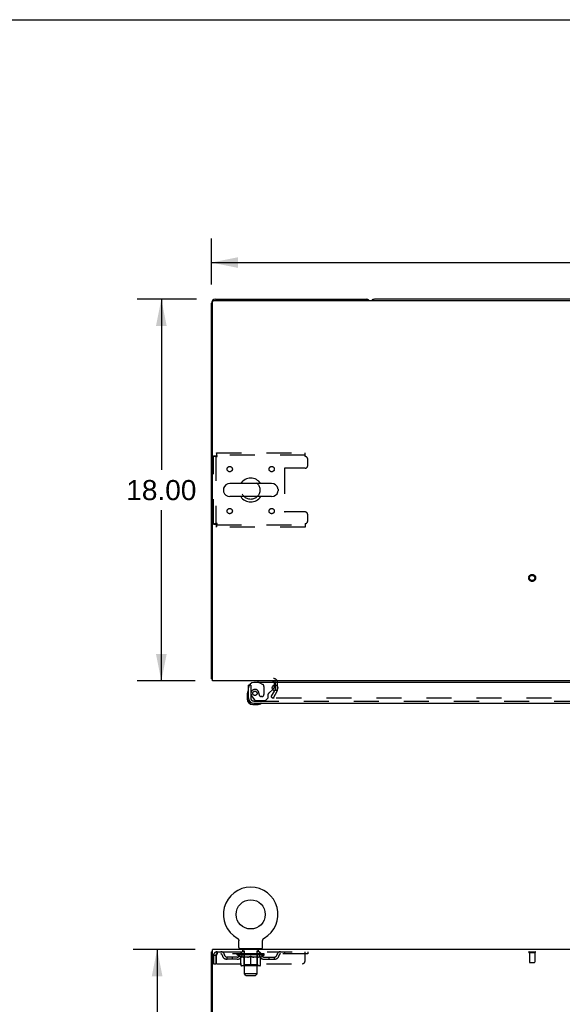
# Model space of a CAD drawing. Header units: inches. Extents: x 0 to 215, y 0 to 139.
# Tile 8 of 14: x 57 to 83, y 92 to 139. Entities that reach past the tile are written whole.
import ezdxf

# ---------------------------------------------------------------- set-up
doc = ezdxf.new("R2010")
doc.units = ezdxf.units.IN
doc.header["$LTSCALE"] = 11.804375
doc.header["$MEASUREMENT"] = 0
doc.linetypes.add('HIDDEN', pattern=[0.2, 0.1, -0.1])
doc.layers.get('0').update_dxf_attribs({"linetype": 'CONTINUOUS'})
for name, color, linetype in [('DEFAULT_2', 8, 'HIDDEN'), ('DIMENSIONS', 7, 'CONTINUOUS'), ('DOOR_ASSEMBLY', 7, 'CONTINUOUS')]:
    doc.layers.add(name, color=color, linetype=linetype)
doc.styles.get("Standard").update_dxf_attribs({"font": 'arial.ttf'})
doc.dimstyles.new('DIMSTYLE_1', dxfattribs={"dimtxt": 0.946875, "dimasz": 1.2625, "dimexe": 0.09, "dimexo": 0.07, "dimgap": 0.0375, "dimtad": 0, "dimtih": 1, "dimtoh": 1, "dimzin": 4, "dimdsep": 46, "dimtxsty": 'Standard', "dimblk": '_FILLED', "dimblk1": '_FILLED', "dimblk2": '_FILLED', "dimcen": 0.09, "dimadec": 3, "dimazin": 1, "dimtfac": 1, "dimtdec": 3, "dimtofl": 0, "dimtmove": 0, "dimatfit": 3, "dimldrblk": '_FILLED', "dimfxl": 0, "dimtolj": 1, "dimtzin": 4, "dimarcsym": 0})

# ---------------------------------------------------------------- blocks, each defined once
blk = doc.blocks.new('_FILLED')
at = {"color": 0, "linetype": 'ByBlock'}
blk.add_solid([(0, 0), (-1, 0.2), (-1, -0.2)], dxfattribs=at)
blk = doc.blocks.new('*D1')
at = {"layer": 'DIMENSIONS', "color": 2, "linetype": 'Continuous'}
for p, q in [((66.075, 126.376), (66.075, 128.551)), ((106.325, 126.376), (106.325, 128.551)), ((66.075, 127.415), (84.073, 127.415)), ((106.325, 127.415), (88.328, 127.415))]:
    blk.add_line(p, q, dxfattribs=at)
at = {"layer": 'DIMENSIONS', "color": 2, "linetype": 'Continuous', "xscale": 1.2625, "yscale": 1.2625, "zscale": 1.2625, "rotation": 180}
blk.add_blockref('_FILLED', (66.075, 127.415), dxfattribs=at)
at = {"layer": 'DIMENSIONS', "color": 2, "linetype": 'Continuous', "xscale": 1.2625, "yscale": 1.2625, "zscale": 1.2625}
blk.add_blockref('_FILLED', (106.325, 127.415), dxfattribs=at)
at = {"layer": 'DIMENSIONS', "color": 2, "linetype": 'Continuous', "insert": (86.2, 127.888), "char_height": 0.9469, "width": 3.30878, "attachment_point": 2, "line_spacing_factor": 0.9}
blk.add_mtext('40.25', dxfattribs=at)
blk = doc.blocks.new('*D7')
at = {"layer": 'DIMENSIONS', "color": 2, "linetype": 'Continuous'}
for p, q in [((65.381, 125.681), (62.579, 125.681)), ((63.715, 125.681), (63.715, 117.628)), ((63.715, 107.681), (63.715, 115.734)), ((65.304, 107.681), (62.579, 107.681))]:
    blk.add_line(p, q, dxfattribs=at)
at = {"layer": 'DIMENSIONS', "color": 2, "linetype": 'Continuous', "xscale": 1.2625, "yscale": 1.2625, "zscale": 1.2625}
for p, rotation in [((63.715, 125.681), 90), ((63.715, 107.681), 270)]:
    blk.add_blockref('_FILLED', p, dxfattribs=dict(at, rotation=rotation))
at = {"layer": 'DIMENSIONS', "color": 2, "linetype": 'Continuous', "insert": (63.715, 117.154), "char_height": 0.9469, "width": 3.30878, "attachment_point": 2, "line_spacing_factor": 0.9}
blk.add_mtext('18.00', dxfattribs=at)
blk = doc.blocks.new('*D15')
at = {"layer": 'DIMENSIONS', "color": 2, "linetype": 'Continuous'}
for p, q in [((65.304, 95.001), (62.38, 95.001)), ((63.516, 95.001), (63.516, 52.948)), ((63.516, 9.001), (63.516, 51.054)), ((65.304, 9.001), (62.38, 9.001))]:
    blk.add_line(p, q, dxfattribs=at)
at = {"layer": 'DIMENSIONS', "color": 2, "linetype": 'Continuous', "xscale": 1.2625, "yscale": 1.2625, "zscale": 1.2625}
for p, rotation in [((63.516, 95.001), 90), ((63.516, 9.001), 270)]:
    blk.add_blockref('_FILLED', p, dxfattribs=dict(at, rotation=rotation))
at = {"layer": 'DIMENSIONS', "color": 2, "linetype": 'Continuous', "insert": (63.516, 52.474), "char_height": 0.9469, "width": 3.30878, "attachment_point": 2, "line_spacing_factor": 0.9}
blk.add_mtext('86.00', dxfattribs=at)

msp = doc.modelspace()

# ---------------------------------------------------------------- linework, layer by layer
at = {"color": 7, "linetype": 'Continuous'}
for p, q in [((0, 138.875), (214.625, 138.875)), ((98.636, 125.681), (73.764, 125.681)), ((66.642, 116.725), (66.642, 116.637)), ((68.917, 116.987), (66.942, 116.987)), ((69.217, 116.725), (69.217, 116.637)), ((68.917, 116.375), (66.942, 116.375)), ((66.127, 107.785), (66.075, 107.785)), ((67.294, 95.539), (67.294, 95.539)), ((67.294, 95.539), (67.299, 95.536)), ((67.295, 95.538), (67.297, 95.537)), ((67.299, 95.536), (67.303, 95.534)), ((67.303, 95.534), (67.307, 95.531)), ((67.307, 95.531), (67.311, 95.528)), ((67.311, 95.528), (67.315, 95.525)), ((67.315, 95.525), (67.319, 95.521)), ((67.319, 95.521), (67.323, 95.518)), ((67.322, 95.518), (67.326, 95.514)), ((67.326, 95.514), (67.33, 95.511)), ((67.33, 95.511), (67.333, 95.507)), ((67.333, 95.507), (67.336, 95.503)), ((67.336, 95.503), (67.339, 95.499)), ((67.339, 95.499), (67.342, 95.495)), ((67.342, 95.495), (67.345, 95.49)), ((67.345, 95.49), (67.348, 95.486)), ((67.348, 95.486), (67.35, 95.482)), ((67.35, 95.482), (67.352, 95.477)), ((67.352, 95.477), (67.354, 95.472)), ((67.354, 95.473), (67.356, 95.468)), ((67.356, 95.468), (67.358, 95.463)), ((67.358, 95.463), (67.36, 95.458)), ((67.36, 95.458), (67.361, 95.453)), ((67.361, 95.453), (67.363, 95.448)), ((67.363, 95.449), (67.364, 95.444)), ((67.364, 95.444), (67.365, 95.439)), ((67.365, 95.439), (67.366, 95.434)), ((67.366, 95.434), (67.366, 95.429)), ((67.367, 95.1), (67.367, 95.414)), ((68.492, 95.423), (68.493, 95.429)), ((68.492, 95.418), (68.492, 95.423)), ((68.492, 95.418), (68.492, 95.423)), ((68.492, 95.414), (68.492, 95.418)), ((68.492, 95.1), (68.492, 95.414)), ((68.493, 95.434), (68.494, 95.439)), ((68.493, 95.429), (68.493, 95.434)), ((68.494, 95.439), (68.495, 95.444)), ((68.495, 95.444), (68.496, 95.449)), ((68.496, 95.448), (68.497, 95.453)), ((68.497, 95.453), (68.499, 95.458)), ((68.499, 95.458), (68.501, 95.463)), ((68.501, 95.463), (68.502, 95.468)), ((68.502, 95.468), (68.504, 95.473)), ((68.504, 95.472), (68.507, 95.477)), ((68.506, 95.477), (68.509, 95.482)), ((68.509, 95.482), (68.511, 95.486)), ((68.511, 95.486), (68.514, 95.49)), ((68.514, 95.49), (68.517, 95.495)), ((68.517, 95.495), (68.52, 95.499)), ((68.52, 95.499), (68.523, 95.503)), ((68.523, 95.503), (68.526, 95.507)), ((68.526, 95.507), (68.529, 95.511)), ((68.529, 95.511), (68.533, 95.514)), ((68.533, 95.514), (68.536, 95.518)), ((68.536, 95.518), (68.54, 95.521)), ((68.54, 95.521), (68.544, 95.525)), ((68.544, 95.525), (68.548, 95.528)), ((68.548, 95.528), (68.552, 95.531)), ((68.552, 95.531), (68.556, 95.534)), ((68.556, 95.534), (68.56, 95.536)), ((68.556, 95.534), (68.557, 95.535)), ((68.56, 95.536), (68.565, 95.539)), ((68.562, 95.537), (68.564, 95.538)), ((68.565, 95.539), (68.565, 95.539)), ((66.127, 94.897), (66.075, 94.897)), ((67.429, 95.031), (67.429, 95.001)), ((68.429, 95.031), (67.429, 95.031)), ((68.429, 95.031), (68.429, 95.001))]:
    msp.add_line(p, q, dxfattribs=at)
at = {"color": 3, "linetype": 'Continuous'}
for p, q in [((66.075, 107.785), (66.075, 125.492)), ((66.127, 107.681), (66.127, 125.569)), ((66.187, 125.629), (106.213, 125.629)), ((66.264, 125.681), (73.386, 125.681)), ((106.273, 107.681), (66.127, 107.681)), ((69.096, 107.277), (69.096, 107.483)), ((69.092, 107.26), (69.068, 107.219)), ((66.075, 9.105), (66.075, 94.897)), ((66.127, 91.644), (66.127, 95.001)), ((106.273, 95.001), (66.127, 95.001))]:
    msp.add_line(p, q, dxfattribs=at)
for points in [[(66.098, 107.765), (66.092, 107.768), (66.09, 107.77), (66.087, 107.771), (66.085, 107.773), (66.082, 107.774), (66.08, 107.776), (66.079, 107.777), (66.077, 107.779), (66.076, 107.781), (66.076, 107.782), (66.076, 107.784), (66.075, 107.785)], [(66.116, 107.753), (66.114, 107.755), (66.112, 107.757), (66.11, 107.759), (66.107, 107.76), (66.104, 107.762), (66.101, 107.764), (66.098, 107.765)]]:
    msp.add_lwpolyline(points, dxfattribs=at)
at = {"color": 7, "linetype": 'Continuous'}
msp.add_lwpolyline([(67.366, 95.429), (67.367, 95.423), (67.367, 95.418), (67.367, 95.414)], dxfattribs=at)
msp.add_circle((67.929, 96.659), 0.688, dxfattribs=at)
at = {"color": 3, "linetype": 'Continuous'}
for centre, radius, start, end in [((66.264, 125.492), 0.189, 90, 180), ((66.187, 125.569), 0.06, 90, 180), ((73.386, 125.492), 0.189, 46.487, 90), ((66.264, 107.87), 0.189, 218.2806, 223.5127), ((69.011, 107.596), 0.085, 4.0489, 90), ((69.063, 107.277), 0.033, 330, 360)]:
    msp.add_arc(centre, radius, start, end, dxfattribs=at)
at = {"color": 7, "linetype": 'Continuous'}
for centre, radius, start, end in [((73.764, 125.492), 0.189, 90, 133.4203), ((67.929, 116.681), 0.562, 32.9567, 147.0433), ((66.786, 116.725), 0.144, 164.3697, 180), ((66.786, 116.637), 0.144, 180, 195.6303), ((66.942, 116.681), 0.306, 90, 164.3697), ((68.917, 116.681), 0.306, 15.6303, 90), ((69.073, 116.725), 0.144, 0, 15.6303), ((69.073, 116.637), 0.144, 344.3697, 360), ((66.942, 116.681), 0.306, 195.6303, 270), ((67.929, 116.681), 0.562, 212.956, 327.044), ((68.917, 116.681), 0.306, 270, 344.3697), ((67.929, 96.659), 1.288, 299.5053, 240.4947), ((67.436, 95.1), 0.069, 180, 265), ((68.423, 95.1), 0.069, 275, 360)]:
    msp.add_arc(centre, radius, start, end, dxfattribs=at)
at = {"layer": 'DEFAULT_2', "color": 8, "linetype": 'HIDDEN'}
for p, q in [((66.179, 115.065), (66.179, 118.297)), ((66.179, 118.297), (66.283, 118.297)), ((66.283, 118.297), (66.283, 115.065)), ((66.313, 118.431), (66.313, 118.327)), ((66.313, 118.431), (70.492, 118.431)), ((70.492, 118.327), (66.313, 118.327)), ((70.492, 118.264), (70.492, 118.431)), ((70.617, 117.837), (70.617, 118.139)), ((69.517, 117.682), (69.517, 115.68)), ((70.492, 117.712), (69.547, 117.712)), ((70.492, 115.65), (69.547, 115.65)), ((70.617, 115.223), (70.617, 115.525)), ((66.179, 115.065), (66.283, 115.065)), ((66.313, 114.931), (66.313, 115.035)), ((66.313, 115.035), (70.492, 115.035)), ((70.492, 114.931), (66.313, 114.931)), ((70.492, 115.098), (70.492, 114.931)), ((69.096, 107.483), (69.096, 107.596)), ((69.2, 107.277), (69.2, 107.596)), ((68.896, 106.921), (69.068, 107.219)), ((68.896, 106.921), (68.986, 106.869)), ((69.182, 107.208), (68.986, 106.869)), ((103.369, 106.869), (69.032, 106.869)), ((67.301, 95.535), (67.303, 95.534)), ((66.346, 94.897), (66.346, 94.793)), ((66.346, 94.897), (70.617, 94.897)), ((70.617, 94.793), (66.346, 94.793)), ((67.296, 94.746), (67.296, 94.793)), ((67.306, 94.786), (67.306, 94.793)), ((67.314, 94.783), (67.314, 94.786)), ((67.314, 94.783), (68.544, 94.783)), ((67.323, 94.783), (67.323, 94.786)), ((67.324, 94.783), (67.324, 94.786)), ((67.334, 94.786), (67.334, 94.793)), ((67.351, 94.783), (67.351, 94.786)), ((67.352, 94.783), (67.352, 94.786)), ((67.381, 94.786), (67.381, 94.793)), ((67.395, 94.783), (67.395, 94.786)), ((67.398, 94.783), (67.398, 94.786)), ((67.602, 94.786), (67.401, 94.786)), ((67.444, 94.786), (67.444, 94.793)), ((67.446, 94.783), (67.446, 94.786)), ((67.446, 94.783), (67.446, 94.786)), ((67.449, 94.783), (67.449, 94.786)), ((67.457, 94.783), (67.457, 94.786)), ((67.457, 94.783), (67.457, 94.786)), ((67.46, 94.783), (67.46, 94.786)), ((67.463, 94.783), (67.463, 94.787)), ((67.468, 94.783), (67.468, 94.786)), ((67.482, 94.783), (67.482, 94.786)), ((67.492, 94.793), (67.492, 94.897)), ((67.5, 94.783), (67.5, 94.786)), ((67.501, 94.783), (67.501, 94.789)), ((67.521, 94.783), (67.521, 94.786)), ((67.521, 94.783), (67.521, 94.786)), ((67.522, 94.786), (67.522, 94.793)), ((67.526, 95.031), (67.526, 95.001)), ((67.532, 94.783), (67.532, 94.786)), ((67.536, 94.783), (67.536, 94.786)), ((67.545, 94.783), (67.545, 94.786)), ((67.557, 94.783), (67.557, 94.79)), ((67.564, 94.941), (67.564, 95.021)), ((67.572, 94.783), (67.572, 94.786)), ((67.634, 94.931), (67.574, 94.931)), ((67.575, 94.783), (67.575, 94.786)), ((67.603, 94.783), (67.603, 94.786)), ((67.669, 94.786), (67.608, 94.786)), ((67.613, 94.786), (67.613, 94.793)), ((67.62, 94.783), (67.62, 94.786)), ((67.624, 94.783), (67.624, 94.786)), ((67.629, 93.85), (67.629, 94.921)), ((67.63, 94.783), (67.63, 94.791)), ((67.634, 94.783), (67.634, 94.786)), ((67.645, 94.783), (67.645, 94.786)), ((67.67, 94.783), (67.67, 94.786)), ((67.744, 94.786), (67.685, 94.786)), ((67.706, 94.783), (67.706, 94.786)), ((67.713, 94.786), (67.713, 94.793)), ((67.717, 94.783), (67.717, 94.786)), ((67.719, 94.783), (67.719, 94.792)), ((67.722, 94.783), (67.722, 94.786)), ((67.729, 94.783), (67.729, 94.786)), ((67.744, 94.783), (67.744, 94.786)), ((67.825, 94.786), (67.77, 94.786)), ((67.784, 94.783), (67.784, 94.786)), ((67.815, 94.786), (67.929, 94.793)), ((67.819, 94.786), (67.819, 94.793)), ((67.82, 94.793), (67.819, 94.793)), ((67.82, 94.786), (67.82, 94.793)), ((67.82, 94.783), (67.82, 94.786)), ((67.824, 94.783), (67.824, 94.786)), ((67.825, 94.783), (67.825, 94.786)), ((67.825, 94.783), (67.825, 94.786)), ((67.909, 94.786), (67.86, 94.786)), ((67.866, 94.783), (67.866, 94.786)), ((67.909, 94.783), (67.909, 94.786)), ((67.927, 94.786), (67.927, 94.786)), ((67.927, 94.783), (67.927, 94.786)), ((67.927, 94.783), (67.927, 94.786)), ((67.929, 94.786), (67.929, 94.793)), ((67.932, 94.783), (67.932, 94.786)), ((67.932, 94.783), (67.932, 94.786)), ((67.932, 94.786), (67.932, 94.786)), ((67.934, 94.786), (67.998, 94.786)), ((67.95, 94.783), (67.95, 94.786)), ((67.966, 94.786), (67.966, 94.791)), ((67.966, 94.791), (68.044, 94.786)), ((67.988, 94.786), (67.988, 94.789)), ((67.993, 94.783), (67.993, 94.786)), ((68.034, 94.783), (68.034, 94.786)), ((68.034, 94.783), (68.034, 94.786)), ((68.034, 94.786), (68.088, 94.786)), ((68.035, 94.783), (68.035, 94.786)), ((68.039, 94.786), (68.039, 94.793)), ((68.039, 94.786), (68.039, 94.793)), ((68.039, 94.793), (68.039, 94.793)), ((68.039, 94.783), (68.039, 94.786)), ((68.075, 94.783), (68.075, 94.786)), ((68.114, 94.783), (68.114, 94.786)), ((68.114, 94.786), (68.174, 94.786)), ((68.13, 94.783), (68.13, 94.786)), ((68.137, 94.783), (68.137, 94.786)), ((68.14, 94.783), (68.14, 94.792)), ((68.142, 94.783), (68.142, 94.786)), ((68.146, 94.786), (68.146, 94.793)), ((68.153, 94.783), (68.153, 94.786)), ((68.189, 94.783), (68.189, 94.786)), ((68.189, 94.786), (68.251, 94.786)), ((68.213, 94.783), (68.213, 94.786)), ((68.284, 94.931), (68.224, 94.931)), ((68.224, 94.783), (68.224, 94.786)), ((68.229, 93.85), (68.229, 94.921)), ((68.229, 94.783), (68.229, 94.791)), ((68.235, 94.783), (68.235, 94.786)), ((68.239, 94.783), (68.239, 94.786)), ((68.246, 94.786), (68.246, 94.793)), ((68.256, 94.783), (68.256, 94.786)), ((68.256, 94.786), (68.458, 94.786)), ((68.284, 94.783), (68.284, 94.786)), ((68.287, 94.783), (68.287, 94.786)), ((68.294, 94.941), (68.294, 95.021)), ((68.302, 94.783), (68.302, 94.79)), ((68.313, 94.783), (68.313, 94.786)), ((68.323, 94.783), (68.323, 94.786)), ((68.327, 94.783), (68.327, 94.786)), ((68.332, 95.031), (68.332, 95.001)), ((68.336, 94.786), (68.336, 94.793)), ((68.338, 94.783), (68.338, 94.786)), ((68.338, 94.783), (68.338, 94.786)), ((68.358, 94.783), (68.358, 94.789)), ((68.359, 94.783), (68.359, 94.786)), ((68.367, 94.793), (68.367, 94.897)), ((68.377, 94.783), (68.377, 94.786)), ((68.391, 94.783), (68.391, 94.786)), ((68.395, 94.783), (68.395, 94.787)), ((68.399, 94.783), (68.399, 94.786)), ((68.402, 94.783), (68.402, 94.786)), ((68.402, 94.783), (68.402, 94.786)), ((68.409, 94.783), (68.409, 94.786)), ((68.412, 94.783), (68.412, 94.786)), ((68.413, 94.783), (68.413, 94.786)), ((68.415, 94.786), (68.415, 94.793)), ((68.461, 94.783), (68.461, 94.786)), ((68.463, 94.783), (68.463, 94.786)), ((68.478, 94.786), (68.478, 94.793)), ((68.506, 94.783), (68.506, 94.786)), ((68.508, 94.783), (68.508, 94.786)), ((68.524, 94.786), (68.524, 94.793)), ((68.535, 94.783), (68.535, 94.786)), ((68.536, 94.783), (68.536, 94.786)), ((68.544, 94.783), (68.544, 94.786)), ((68.553, 94.786), (68.553, 94.793)), ((68.563, 94.746), (68.563, 94.793)), ((69.517, 94.897), (69.517, 94.793)), ((70.492, 94.459), (70.492, 94.897)), ((70.617, 94.897), (70.617, 94.793)), ((81.058, 94.897), (81.342, 94.897)), ((81.058, 94.854), (81.342, 94.854)), ((81.076, 94.854), (81.076, 94.407)), ((81.324, 94.854), (81.324, 94.407)), ((66.179, 94.73), (66.179, 94.334)), ((66.179, 94.73), (66.283, 94.73)), ((66.179, 94.334), (66.283, 94.334)), ((66.283, 94.73), (66.283, 94.334)), ((66.313, 94.334), (66.313, 94.73)), ((66.313, 94.334), (70.367, 94.334)), ((66.815, 94.542), (66.815, 94.646)), ((67.298, 94.646), (66.815, 94.646)), ((67.298, 94.542), (66.815, 94.542)), ((67.065, 94.542), (67.065, 94.646)), ((67.455, 94.635), (67.296, 94.746)), ((68.563, 94.746), (67.296, 94.746)), ((67.455, 94.635), (67.466, 94.635)), ((67.466, 94.272), (67.466, 94.678)), ((67.788, 94.635), (67.608, 94.635)), ((67.617, 94.274), (67.617, 94.743)), ((67.929, 94.235), (67.929, 94.678)), ((68.251, 94.635), (68.071, 94.635)), ((68.242, 94.274), (68.242, 94.743)), ((68.393, 94.272), (68.393, 94.678)), ((68.393, 94.635), (68.403, 94.635)), ((68.403, 94.635), (68.563, 94.746)), ((68.561, 94.646), (69.044, 94.646)), ((68.561, 94.542), (69.044, 94.542)), ((68.794, 94.542), (68.794, 94.646)), ((69.044, 94.542), (69.044, 94.646)), ((81.086, 94.397), (81.314, 94.397)), ((68.356, 94.235), (67.503, 94.235)), ((67.617, 94.274), (67.577, 94.235)), ((68.242, 94.274), (67.617, 94.274)), ((67.698, 93.781), (67.629, 93.85)), ((68.229, 93.85), (67.629, 93.85)), ((68.16, 93.781), (68.229, 93.85)), ((68.242, 94.274), (68.282, 94.235)), ((67.698, 93.781), (68.16, 93.781))]:
    msp.add_line(p, q, dxfattribs=at)
for points in [[(66.179, 118.297), (66.18, 118.295), (66.184, 118.292), (66.189, 118.29), (66.196, 118.288), (66.205, 118.285), (66.216, 118.283), (66.228, 118.281), (66.242, 118.278), (66.258, 118.276), (66.274, 118.273), (66.291, 118.271), (66.309, 118.269), (66.328, 118.266), (66.346, 118.264)], [(66.283, 118.297), (66.284, 118.295), (66.285, 118.292), (66.287, 118.29), (66.29, 118.288), (66.293, 118.285), (66.297, 118.283), (66.302, 118.281), (66.307, 118.278), (66.313, 118.276), (66.319, 118.273), (66.326, 118.271), (66.332, 118.269), (66.339, 118.266), (66.346, 118.264)], [(66.346, 118.264), (66.344, 118.283), (66.342, 118.301), (66.339, 118.319), (66.337, 118.337), (66.335, 118.353), (66.332, 118.368), (66.33, 118.382), (66.328, 118.395), (66.325, 118.405), (66.323, 118.415), (66.32, 118.422), (66.318, 118.427), (66.316, 118.43), (66.313, 118.431)], [(66.346, 118.264), (66.344, 118.271), (66.342, 118.278), (66.339, 118.285), (66.337, 118.291), (66.335, 118.298), (66.332, 118.303), (66.33, 118.309), (66.328, 118.313), (66.325, 118.317), (66.323, 118.321), (66.32, 118.324), (66.318, 118.325), (66.316, 118.327), (66.313, 118.327)], [(66.346, 115.098), (66.328, 115.096), (66.309, 115.093), (66.291, 115.091), (66.274, 115.089), (66.258, 115.086), (66.242, 115.084), (66.228, 115.082), (66.216, 115.079), (66.205, 115.077), (66.196, 115.074), (66.189, 115.072), (66.184, 115.07), (66.18, 115.067), (66.179, 115.065)], [(66.346, 115.098), (66.339, 115.096), (66.332, 115.093), (66.326, 115.091), (66.319, 115.089), (66.313, 115.086), (66.307, 115.084), (66.302, 115.082), (66.297, 115.079), (66.293, 115.077), (66.29, 115.074), (66.287, 115.072), (66.285, 115.07), (66.284, 115.067), (66.283, 115.065)], [(66.313, 114.931), (66.316, 114.932), (66.318, 114.935), (66.32, 114.94), (66.323, 114.948), (66.325, 114.957), (66.328, 114.967), (66.33, 114.98), (66.332, 114.994), (66.335, 115.009), (66.337, 115.026), (66.339, 115.043), (66.342, 115.061), (66.344, 115.079), (66.346, 115.098)], [(66.313, 115.035), (66.316, 115.035), (66.318, 115.037), (66.32, 115.039), (66.323, 115.041), (66.325, 115.045), (66.328, 115.049), (66.33, 115.053), (66.332, 115.059), (66.335, 115.065), (66.337, 115.071), (66.339, 115.077), (66.342, 115.084), (66.344, 115.091), (66.346, 115.098)], [(69.014, 106.894), (69.013, 106.892), (69.013, 106.89), (69.012, 106.889), (69.012, 106.887), (69.012, 106.886)], [(69.012, 106.886), (69.012, 106.885), (69.012, 106.883), (69.013, 106.882), (69.013, 106.88), (69.014, 106.878), (69.015, 106.877), (69.016, 106.875), (69.017, 106.874), (69.019, 106.873), (69.021, 106.872), (69.022, 106.871)], [(69.032, 106.869), (69.03, 106.869), (69.028, 106.869), (69.026, 106.869), (69.024, 106.87), (69.022, 106.871)], [(66.346, 94.897), (66.344, 94.896), (66.342, 94.893), (66.339, 94.887), (66.337, 94.88), (66.335, 94.871), (66.332, 94.86), (66.33, 94.848), (66.328, 94.834), (66.325, 94.819), (66.323, 94.802), (66.32, 94.785), (66.318, 94.767), (66.316, 94.749), (66.313, 94.73)], [(66.346, 94.793), (66.344, 94.792), (66.342, 94.791), (66.339, 94.789), (66.337, 94.787), (66.335, 94.783), (66.332, 94.779), (66.33, 94.774), (66.328, 94.769), (66.325, 94.763), (66.323, 94.757), (66.32, 94.751), (66.318, 94.744), (66.316, 94.737), (66.313, 94.73)], [(67.466, 94.678), (67.492, 94.668), (67.517, 94.659), (67.542, 94.651), (67.567, 94.645), (67.591, 94.639), (67.616, 94.635)], [(67.608, 94.635), (67.585, 94.639), (67.561, 94.645), (67.538, 94.651), (67.514, 94.659), (67.49, 94.668), (67.466, 94.677)], [(67.778, 94.635), (67.803, 94.639), (67.828, 94.645), (67.853, 94.652), (67.878, 94.659), (67.904, 94.668), (67.929, 94.678)], [(67.929, 94.677), (67.905, 94.667), (67.881, 94.659), (67.858, 94.651), (67.834, 94.645), (67.811, 94.639), (67.788, 94.635)], [(67.929, 94.678), (67.955, 94.668), (67.981, 94.659), (68.006, 94.651), (68.031, 94.645), (68.056, 94.639), (68.08, 94.635)], [(68.071, 94.635), (68.047, 94.639), (68.024, 94.645), (68.001, 94.651), (67.977, 94.659), (67.953, 94.667), (67.929, 94.677)], [(68.243, 94.635), (68.268, 94.639), (68.292, 94.645), (68.317, 94.651), (68.342, 94.659), (68.367, 94.668), (68.393, 94.678)], [(68.393, 94.677), (68.368, 94.667), (68.344, 94.659), (68.321, 94.651), (68.297, 94.645), (68.274, 94.639), (68.251, 94.635)]]:
    msp.add_lwpolyline(points, dxfattribs=at)
for centre, radius in [((66.94, 117.671), 0.125), ((68.919, 117.671), 0.125), ((67.929, 116.681), 0.438), ((66.94, 115.691), 0.125), ((68.919, 115.691), 0.125), ((81.2, 112.535), 0.164), ((81.2, 112.535), 0.124)]:
    msp.add_circle(centre, radius, dxfattribs=at)
for centre, radius, start, end in [((70.492, 118.139), 0.125, 0, 90), ((69.547, 117.682), 0.03, 90, 180), ((70.492, 117.837), 0.125, 270, 360), ((69.547, 115.68), 0.03, 180, 270), ((70.492, 115.525), 0.125, 0, 90), ((70.492, 115.223), 0.125, 270, 360), ((69.011, 107.596), 0.189, 0, 90), ((69.063, 107.277), 0.137, 330, 360), ((66.346, 94.73), 0.167, 90, 180), ((66.346, 94.73), 0.063, 90, 180), ((66.526, 94.73), 0.167, 8.0716, 90), ((66.526, 94.73), 0.0625, 7.9863, 90), ((67.587, 94.73), 0.167, 90, 171.9284), ((67.436, 95.1), 0.069, 265, 270), ((67.586, 94.73), 0.0625, 90, 172.0137), ((67.554, 95.021), 0.01, 0, 90), ((67.574, 94.941), 0.01, 180, 270), ((67.577, 94.743), 0.0398, 0, 90), ((67.619, 94.921), 0.01, 0, 90), ((68.239, 94.921), 0.01, 90, 180), ((68.282, 94.743), 0.0398, 90, 180), ((68.272, 94.73), 0.167, 8.0716, 90), ((68.272, 94.73), 0.0625, 7.9863, 90), ((68.284, 94.941), 0.01, 270, 360), ((68.304, 95.021), 0.01, 90, 180), ((68.423, 95.1), 0.069, 270, 275), ((69.333, 94.73), 0.167, 90, 171.9284), ((69.333, 94.73), 0.0625, 90, 172.0137), ((81.058, 94.875), 0.0215, 90, 270), ((81.342, 94.875), 0.0215, 270, 90), ((66.815, 94.771), 0.229, 187.9863, 270), ((66.815, 94.771), 0.125, 188.0716, 270), ((67.298, 94.771), 0.125, 270, 351.9284), ((67.298, 94.771), 0.229, 270, 352.0137), ((68.561, 94.771), 0.229, 187.9863, 270), ((68.561, 94.771), 0.125, 188.0716, 270), ((69.044, 94.771), 0.125, 270, 351.9284), ((69.044, 94.771), 0.229, 270, 352.0137), ((70.367, 94.459), 0.125, 270, 360), ((81.086, 94.407), 0.01, 180, 270), ((81.314, 94.407), 0.01, 270, 360), ((67.503, 94.272), 0.0371, 180, 270), ((68.356, 94.272), 0.0371, 270, 360)]:
    msp.add_arc(centre, radius, start, end, dxfattribs=at)
for centre, major_axis, ratio, start_param, end_param in [((67.929, 94.793), (0.633, 0.007), 0.05963, 2.96643, 3.140963), ((67.276, 94.781), (0.198, 0), 0.060556, 0.430652, 1.470503), ((67.929, 94.793), (0.633, 0), 0.060556, -3.141593, -2.96706), ((67.276, 94.774), (0.198, 0.002), 0.05963, 1.376596, 1.469874), ((67.929, 94.793), (0.633, 0.013), 0.05688, 2.791345, 2.965878), ((67.252, 94.781), (0.198, 0.002), 0.05963, 0.25549, 1.295341), ((67.32, 94.781), (0.198, -0.002), 0.05963, 0.605815, 1.645666), ((67.929, 94.793), (0.633, -0.007), 0.05963, -2.96643, -2.791898), ((67.32, 94.774), (0.198, 0), 0.060556, 1.551758, 1.645036), ((67.252, 94.774), (0.198, 0.004), 0.05688, 1.20151, 1.294789), ((67.322, 94.777), (0.164, 0.002), 0.05963, 1.065228, 1.614276), ((67.302, 94.777), (0.164, 0.003), 0.05688, 0.890143, 1.43919), ((67.36, 94.777), (0.164, 0), 0.060556, 1.240391, 1.789438), ((67.929, 94.793), (0.633, 0.019), 0.052395, 2.616403, 2.790936), ((67.248, 94.781), (0.198, 0.004), 0.05688, 0.080405, 1.120256), ((67.383, 94.781), (0.198, -0.004), 0.05688, 0.7809, 1.820751), ((67.929, 94.793), (0.633, -0.013), 0.05688, -2.791345, -2.616812), ((67.383, 94.774), (0.198, -0.002), 0.05963, 1.72692, 1.820198), ((67.248, 94.774), (0.198, 0.006), 0.052395, 1.026568, 1.119847), ((67.301, 94.777), (0.164, 0.005), 0.052395, 0.715201, 1.264248), ((67.415, 94.777), (0.164, -0.002), 0.05963, 1.415553, 1.9646), ((67.929, 94.793), (0.633, 0.025), 0.046319, 2.441654, 2.616187), ((67.462, 94.781), (0.198, -0.006), 0.052395, 0.955842, 1.995693), ((67.265, 94.781), (0.198, 0.006), 0.052395, -0.094537, 0.945314), ((67.929, 94.793), (0.633, -0.019), 0.052395, -2.616403, -2.44187), ((67.462, 94.774), (0.198, -0.004), 0.05688, 1.902006, 1.995284), ((67.265, 94.774), (0.198, 0.008), 0.046319, 0.851819, 0.945098), ((67.32, 94.777), (0.164, 0.006), 0.046319, 0.540452, 1.089499), ((67.487, 94.777), (0.164, -0.003), 0.05688, 1.590638, 2.139686), ((67.929, 94.793), (0.633, 0.029), 0.038841, 2.267123, 2.441656), ((67.556, 94.781), (0.198, -0.008), 0.046319, 1.130591, 2.170442), ((67.302, 94.781), (0.198, 0.008), 0.046319, -0.269286, 0.770565), ((67.929, 94.793), (0.633, -0.025), 0.046319, -2.441654, -2.267121), ((67.556, 94.774), (0.198, -0.006), 0.052395, 2.076947, 2.170226), ((67.302, 94.774), (0.198, 0.009), 0.038841, 0.677289, 0.770567), ((67.357, 94.777), (0.164, 0.008), 0.038841, 0.365921, 0.914969), ((67.571, 94.777), (0.164, -0.005), 0.052395, 1.76558, 2.314627), ((67.929, 94.793), (0.633, 0.033), 0.030195, 2.09281, 2.267343), ((67.661, 94.781), (0.198, -0.009), 0.038841, 1.305122, 2.344973), ((67.359, 94.781), (0.198, 0.009), 0.038841, -0.443817, 0.596034), ((67.929, 94.793), (0.633, -0.029), 0.038841, -2.267123, -2.092591), ((67.661, 94.774), (0.198, -0.008), 0.046319, 2.251696, 2.344975), ((67.359, 94.774), (0.198, 0.01), 0.030195, 0.502975, 0.596254), ((67.411, 94.777), (0.164, 0.009), 0.030195, 0.191608, 0.740655), ((67.667, 94.777), (0.164, -0.006), 0.046319, 1.940329, 2.489376), ((67.432, 94.781), (0.198, 0.01), 0.030195, -0.61813, 0.421721), ((67.929, 94.793), (0.633, 0.036), 0.020645, 1.918687, 2.09322), ((67.774, 94.781), (0.198, -0.01), 0.030195, 1.479435, 2.519286), ((67.929, 94.793), (0.633, -0.033), 0.030195, -2.09281, -1.918277), ((67.774, 94.774), (0.198, -0.009), 0.038841, 2.426227, 2.519505), ((67.432, 94.774), (0.198, 0.011), 0.020645, 0.328852, 0.422131), ((67.481, 94.777), (0.164, 0.009), 0.020645, 0.017485, 0.566532), ((67.77, 94.777), (0.164, -0.008), 0.038841, 2.11486, 2.663907), ((67.521, 94.781), (0.198, 0.011), 0.020645, -0.792253, 0.247598), ((67.929, 94.793), (0.633, 0.038), 0.010478, 1.744704, 1.919237), ((67.891, 94.781), (0.198, -0.011), 0.020645, 1.653558, 2.693409), ((67.929, 94.793), (0.633, -0.036), 0.020645, -1.918687, -1.744154), ((67.891, 94.774), (0.198, -0.01), 0.030195, 2.60054, 2.693819), ((67.521, 94.774), (0.198, 0.012), 0.010478, 0.154869, 0.248148), ((67.565, 94.777), (0.164, 0.01), 0.010478, 6.126688, 6.675735), ((67.878, 94.777), (0.164, -0.009), 0.030195, 2.289173, 2.83822), ((67.622, 94.781), (0.198, 0.012), 0.010478, -0.966236, -0.000846), ((68.01, 94.781), (0.198, -0.012), 0.010478, 1.827541, 2.867392), ((67.929, 94.793), (0.633, -0.038), 0.010478, -1.744704, -1.563007), ((68.01, 94.774), (0.198, -0.011), 0.020645, 2.774664, 2.867942), ((67.988, 94.777), (0.164, -0.009), 0.020645, 2.463296, 3.012344), ((67.849, 94.781), (0.198, 0.012), 0.010478, 0.274201, 1.314052), ((67.763, 94.777), (0.164, 0.01), 0.010478, -0.000483, 0.504314), ((67.732, 94.774), (0.198, 0.012), 0.010478, 0.099668, 0.192946), ((67.929, 94.793), (0.633, 0.038), 0.010478, -1.571421, -1.396888), ((68.096, 94.777), (0.164, -0.01), 0.010478, 2.637279, 3.14189), ((68.127, 94.774), (0.198, -0.012), 0.010478, 2.74231, 2.948646), ((67.968, 94.781), (0.198, 0.011), 0.020645, 0.448184, 1.488034), ((67.871, 94.777), (0.164, 0.009), 0.020645, 0.129249, 0.678296), ((67.849, 94.774), (0.198, 0.011), 0.020645, 0.273651, 0.366929), ((67.929, 94.793), (0.633, 0.036), 0.020645, -1.397439, -1.222906), ((68.237, 94.781), (0.198, -0.012), 0.010478, -3.140747, -2.175357), ((67.929, 94.793), (0.633, -0.038), 0.010478, 1.222355, 1.396888), ((68.085, 94.781), (0.198, 0.01), 0.030195, 0.622307, 1.662158), ((67.981, 94.777), (0.164, 0.009), 0.030195, 0.303372, 0.852419), ((68.294, 94.777), (0.164, -0.01), 0.010478, 2.749043, 3.29809), ((68.338, 94.781), (0.198, -0.011), 0.020645, 2.893995, 3.933846), ((67.968, 94.774), (0.198, 0.01), 0.030195, 0.447774, 0.541052), ((68.338, 94.774), (0.198, -0.012), 0.010478, 2.893445, 2.986723), ((67.929, 94.793), (0.633, 0.033), 0.030195, -1.223315, -1.048783), ((67.929, 94.793), (0.633, -0.036), 0.020645, 1.048373, 1.222906), ((68.198, 94.781), (0.198, 0.009), 0.038841, 0.79662, 1.836471), ((68.089, 94.777), (0.164, 0.008), 0.038841, 0.477686, 1.026733), ((68.378, 94.777), (0.164, -0.009), 0.020645, 2.57506, 3.124108), ((68.427, 94.781), (0.198, -0.01), 0.030195, 2.719872, 3.759723), ((68.303, 94.781), (0.198, 0.008), 0.046319, 0.971151, 2.011002), ((68.085, 94.774), (0.198, 0.009), 0.038841, 0.622087, 0.715366), ((68.427, 94.774), (0.198, -0.011), 0.020645, 2.719462, 2.812741), ((67.929, 94.793), (0.633, 0.029), 0.038841, -1.049002, -0.874469), ((67.929, 94.793), (0.633, -0.033), 0.030195, 0.87425, 1.048783), ((68.192, 94.777), (0.164, 0.006), 0.046319, 0.652216, 1.201263), ((68.396, 94.781), (0.198, 0.006), 0.052395, 1.1459, 2.185751), ((68.448, 94.777), (0.164, -0.009), 0.030195, 2.400937, 2.949985), ((68.5, 94.781), (0.198, -0.009), 0.038841, 2.545558, 3.585409), ((68.288, 94.777), (0.164, 0.005), 0.052395, 0.826965, 1.376012), ((68.198, 94.774), (0.198, 0.008), 0.046319, 0.796618, 0.889896), ((68.5, 94.774), (0.198, -0.01), 0.030195, 2.545339, 2.638617), ((68.476, 94.781), (0.198, 0.004), 0.05688, 1.320842, 2.360692), ((67.929, 94.793), (0.633, 0.025), 0.046319, -0.874471, -0.699939), ((67.929, 94.793), (0.633, -0.029), 0.038841, 0.699936, 0.874469), ((68.556, 94.781), (0.198, -0.008), 0.046319, 2.371028, 3.410879), ((68.502, 94.777), (0.164, -0.008), 0.038841, 2.226624, 2.775671), ((68.538, 94.781), (0.198, 0.002), 0.05963, 1.495927, 2.535778), ((68.372, 94.777), (0.164, 0.003), 0.05688, 1.001907, 1.550954), ((68.594, 94.781), (0.198, -0.006), 0.052395, 2.196279, 3.23613), ((68.539, 94.777), (0.164, -0.006), 0.046319, 2.052093, 2.601141), ((68.303, 94.774), (0.198, 0.006), 0.052395, 0.971367, 1.064645), ((68.583, 94.781), (0.198, 0), 0.060556, 1.671089, 2.71094), ((68.556, 94.774), (0.198, -0.009), 0.038841, 2.371026, 2.464304), ((68.611, 94.781), (0.198, -0.004), 0.05688, 2.021337, 3.061188), ((67.929, 94.793), (0.633, 0.019), 0.052395, -0.699723, -0.52519), ((67.929, 94.793), (0.633, -0.025), 0.046319, 0.525406, 0.699939), ((68.607, 94.781), (0.198, -0.002), 0.05963, 1.846251, 2.886102), ((68.443, 94.777), (0.164, 0.002), 0.05963, 1.176993, 1.72604), ((68.558, 94.777), (0.164, -0.005), 0.052395, 1.877344, 2.426392), ((68.499, 94.777), (0.164, 0), 0.060556, 1.352155, 1.901202), ((68.557, 94.777), (0.164, -0.003), 0.05688, 1.702402, 2.25145), ((68.537, 94.777), (0.164, -0.002), 0.05963, 1.527317, 2.076364), ((68.396, 94.774), (0.198, 0.004), 0.05688, 1.146309, 1.239587), ((68.594, 94.774), (0.198, -0.008), 0.046319, 2.196495, 2.289773), ((67.929, 94.793), (0.633, 0.013), 0.05688, -0.524781, -0.350248), ((67.929, 94.793), (0.633, -0.019), 0.052395, 0.350657, 0.52519), ((68.476, 94.774), (0.198, 0.002), 0.05963, 1.321394, 1.414673), ((68.611, 94.774), (0.198, -0.006), 0.052395, 2.021746, 2.115024), ((67.929, 94.793), (0.633, 0.007), 0.05963, -0.349695, -0.175162), ((67.929, 94.793), (0.633, -0.013), 0.05688, 0.175715, 0.350248), ((68.538, 94.774), (0.198, 0), 0.060556, 1.496556, 1.589835), ((68.607, 94.774), (0.198, -0.004), 0.05688, 1.846804, 1.940083), ((68.583, 94.774), (0.198, -0.002), 0.05963, 1.671719, 1.764997), ((67.929, 94.793), (0.633, 0), 0.060556, -0.174533, 0), ((67.929, 94.793), (0.633, -0.007), 0.05963, 0.000629, 0.175162)]:
    msp.add_ellipse(centre, major_axis=major_axis, ratio=ratio, start_param=start_param, end_param=end_param, dxfattribs=at)
at = {"layer": 'DOOR_ASSEMBLY', "color": 3, "linetype": 'Continuous'}
for p, q in [((67.825, 106.87), (67.825, 107.477)), ((103.993, 107.602), (68.075, 107.602)), ((68.072, 106.623), (103.766, 106.623))]:
    msp.add_line(p, q, dxfattribs=at)
at = {"layer": 'DOOR_ASSEMBLY', "color": 7, "linetype": 'Continuous'}
for p, q in [((67.859, 107.477), (67.825, 107.477)), ((68.267, 107.681), (68.267, 107.642)), ((68.267, 107.642), (68.336, 107.602)), ((68.968, 107.274), (69.025, 107.331)), ((69.054, 107.401), (69.054, 107.483)), ((67.765, 107.082), (67.765, 106.826)), ((67.825, 106.87), (67.825, 106.826)), ((68.028, 106.563), (68.285, 106.563))]:
    msp.add_line(p, q, dxfattribs=at)
at = {"layer": 'DOOR_ASSEMBLY', "color": 8, "linetype": 'HIDDEN'}
for p, q in [((67.929, 107.477), (67.859, 107.477)), ((67.929, 107.477), (67.929, 106.87)), ((68.897, 107.681), (68.267, 107.681)), ((68.336, 107.602), (68.506, 107.504)), ((68.555, 107.418), (68.555, 107.038)), ((69.054, 107.483), (69.054, 107.524)), ((68.004, 106.926), (68.105, 106.782)), ((68.326, 107.038), (68.326, 107.027)), ((68.457, 106.94), (68.424, 106.94)), ((68.621, 106.748), (68.747, 106.874)), ((68.747, 106.874), (68.747, 107.053)), ((68.806, 107.112), (68.968, 107.274)), ((68.072, 106.727), (103.766, 106.727)), ((68.17, 106.748), (68.621, 106.748))]:
    msp.add_line(p, q, dxfattribs=at)
at = {"layer": 'DOOR_ASSEMBLY', "color": 3, "linetype": 'Continuous'}
msp.add_circle((69.075, 107.352), 0.133, dxfattribs=at)
at = {"layer": 'DOOR_ASSEMBLY', "color": 8, "linetype": 'HIDDEN'}
msp.add_circle((68.129, 107.09), 0.101, dxfattribs=at)
at = {"layer": 'DOOR_ASSEMBLY', "color": 3, "linetype": 'Continuous'}
for centre, radius, start, end in [((68.075, 107.352), 0.25, 90, 180), ((68.072, 106.87), 0.246, 180, 270)]:
    msp.add_arc(centre, radius, start, end, dxfattribs=at)
at = {"layer": 'DOOR_ASSEMBLY', "color": 8, "linetype": 'HIDDEN'}
for centre, radius, start, end in [((68.455, 107.418), 0.1, 0, 59.908), ((68.897, 107.524), 0.157, 0, 29.8303), ((68.072, 106.87), 0.142, 180, 270), ((68.129, 107.09), 0.187, 17.8482, 196.8439), ((68.32, 107.148), 0.386, 196.8439, 215.1), ((67.934, 107.027), 0.393, 1.6599, 17.9298), ((68.424, 107.038), 0.098, 180, 270), ((68.457, 107.038), 0.098, 270, 360), ((68.786, 107.053), 0.039, 111.6096, 180), ((68.735, 107.182), 0.1, 291.6096, 315), ((68.17, 106.827), 0.079, 215.1, 270)]:
    msp.add_arc(centre, radius, start, end, dxfattribs=at)
at = {"layer": 'DOOR_ASSEMBLY', "color": 7, "linetype": 'Continuous'}
for centre, radius, start, end in [((68.897, 107.524), 0.157, 29.8303, 90), ((68.954, 107.401), 0.1, 315, 360), ((68.015, 107.082), 0.25, 149.1101, 180), ((67.814, 107.203), 0.015, 96.3796, 149.1101), ((67.81, 107.203), 0.015, 0, 83.6204), ((68.028, 106.826), 0.263, 180, 270), ((68.028, 106.826), 0.203, 180, 270), ((68.285, 106.813), 0.25, 270, 300.8899), ((68.405, 106.608), 0.015, 6.3796, 90), ((68.405, 106.611), 0.015, 300.8899, 353.6204)]:
    msp.add_arc(centre, radius, start, end, dxfattribs=at)

# ---------------------------------------------------------------- dimensions: what is measured, and where the dimension line sits
at = {"layer": 'DIMENSIONS', "color": 2, "linetype": 'Continuous'}
for base, p1, p2, angle, picture, middle in [((66.075, 127.415), (106.325, 128.621), (66.075, 128.621), 180, '*D1', (86.179, 127.41)), ((63.715, 107.681), (65.451, 125.681), (65.374, 107.681), 270, '*D7', (63.756, 116.676)), ((63.516, 9.001), (65.374, 95.001), (65.374, 9.001), 270, '*D15', (63.51, 51.996))]:
    dim = msp.add_linear_dim(base=base, p1=p1, p2=p2, angle=angle, dimstyle='DIMSTYLE_1', dxfattribs=at)
    dim.commit()
    dim.dimension.update_dxf_attribs({"geometry": picture, "text_midpoint": middle, "dimtype": 160})

doc.saveas('drawing.dxf')
